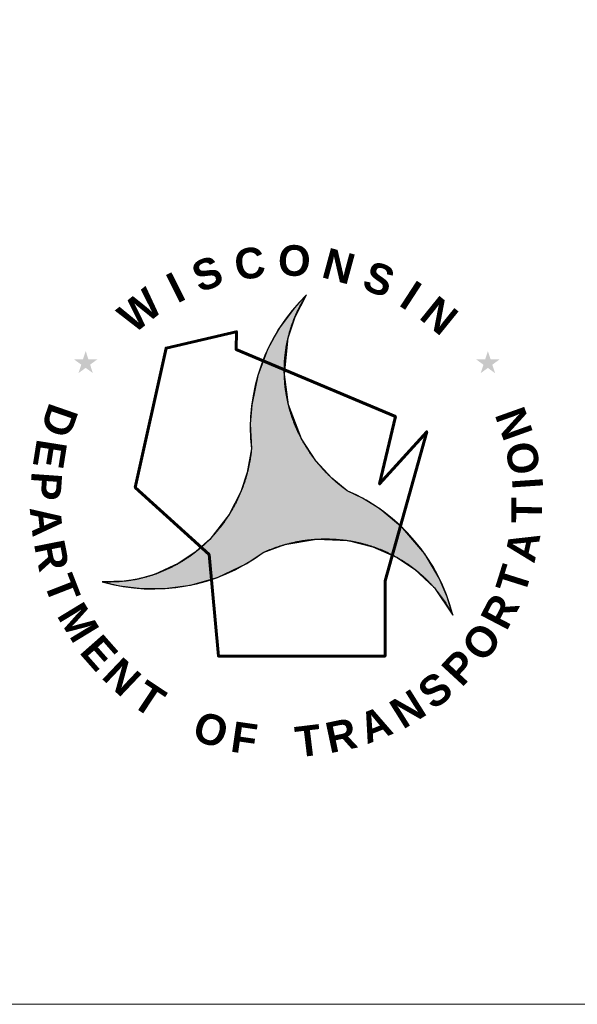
# Model space of a CAD drawing. Extents: x 3480 to 4622, y 4336 to 4703.
# Tile 21 of 33: x 4062 to 4079, y 4579 to 4608. Entities that reach past the tile are written whole.
import ezdxf
from ezdxf.enums import TextEntityAlignment as Align

# ---------------------------------------------------------------- set-up
doc = ezdxf.new("R2010")
doc.units = 0
doc.header["$MEASUREMENT"] = 0
doc.layers.add('P_MISC_NoPlot', color=7, linetype='Continuous', lineweight=18, plot=False)
doc.layers.add('P_MISC_TXT', color=7, linetype='Continuous')
doc.layers.add('P_MISC_TYPS', color=7, linetype='Continuous', lineweight=25)
doc.styles.add('Style-DOT_FONT_35', font='ariblk.ttf')

# ---------------------------------------------------------------- blocks, each defined once
blk = doc.blocks.new('BLOCK-WisDOT Logo')
at = {"layer": 'P_MISC_TXT'}
h = blk.add_hatch(color=1, dxfattribs=at)
h.dxf.hatch_style = 1
h.paths.add_polyline_path([(42.33058111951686, 33.62145175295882), (46.34864921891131, 32.67509353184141), (51.57146423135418, 32.03529832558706), (56.99975796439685, 32.04430067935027), (63.02801464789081, 32.86136874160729), (69.28708658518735, 34.66350587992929), (76.16083675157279, 37.93031034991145), (79.99335407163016, 40.46756263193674), (85.07336110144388, 42.33180161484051), (92.49764636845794, 43.60526811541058), (99.89987736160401, 43.2818394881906), (105.7468594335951, 41.85588234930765), (111.4303328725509, 39.31257183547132), (115.4967227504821, 36.6072041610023), (120.1531378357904, 32.1817288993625), (124.4589651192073, 25.77761175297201), (123.1444376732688, 30.06909004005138), (121.244704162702, 34.50064126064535), (117.8735368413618, 40.16426530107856), (112.7400420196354, 46.20045589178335), (107.3335487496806, 50.69108843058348), (103.3139068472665, 53.19516010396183), (99.69608511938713, 54.96775575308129), (96.12088337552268, 57.88730327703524), (92.37141609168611, 61.95864445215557), (89.00791723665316, 67.1089963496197), (85.94896724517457, 75.09379503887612), (84.9888325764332, 82.18519972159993), (85.86950877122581, 90.73004759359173), (87.48571028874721, 95.70773155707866), (90.18517311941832, 100.8245237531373), (87.25425129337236, 97.69363415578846), (83.65371359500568, 92.77766044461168), (81.05668713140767, 88.01239908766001), (78.77457773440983, 81.98078748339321), (77.33317051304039, 75.06445187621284), (77.01163346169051, 70.63334306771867), (77.28447644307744, 64.7827072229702), (76.30027713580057, 59.21466166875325), (74.80871925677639, 54.72759502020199), (72.09279276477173, 49.41754323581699), (67.49960120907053, 43.5707214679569), (64.29115776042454, 40.68975437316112), (60.12264936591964, 37.87776031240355), (54.54180272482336, 35.34950664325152), (50.9649382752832, 34.3401211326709), (47.77989014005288, 33.79873032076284)])
at = {"layer": 'P_MISC_TXT', "linetype": 'Continuous', "lineweight": 15}
for points in [[(36.75285311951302, 82.51130775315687), (37.39541311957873, 84.48865175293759), (35.7134931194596, 85.7113077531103), (37.79374911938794, 85.7113077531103), (38.43528511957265, 87.68967575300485), (39.07886911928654, 85.7113077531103), (41.15810111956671, 85.7113077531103), (39.47464511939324, 84.48865175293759), (40.11720511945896, 82.51130775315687), (38.43528511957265, 83.73293975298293)], [(130.9936211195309, 82.49236375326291), (131.6361811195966, 84.46970775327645), (129.9542611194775, 85.69236375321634), (132.0345171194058, 85.69236375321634), (132.6760531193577, 87.67073175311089), (133.3196371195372, 85.69236375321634), (135.3988691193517, 85.69236375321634), (133.7154131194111, 84.46970775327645), (134.3579731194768, 82.49236375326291), (132.6760531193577, 83.7139957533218)]]:
    blk.add_hatch(color=4, dxfattribs=at).paths.add_polyline_path(points)
at = {"layer": 'P_MISC_TXT', "color": 1}
blk.add_lwpolyline([(42.33058111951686, 33.62145175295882), (46.34864921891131, 32.67509353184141), (51.57146423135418, 32.03529832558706), (56.99975796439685, 32.04430067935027), (63.02801464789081, 32.86136874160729), (69.28708658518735, 34.66350587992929), (76.16083675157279, 37.93031034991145), (79.99335407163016, 40.46756263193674), (85.07336110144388, 42.33180161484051), (92.49764636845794, 43.60526811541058), (99.89987736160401, 43.2818394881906), (105.7468594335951, 41.85588234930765), (111.4303328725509, 39.31257183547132), (115.4967227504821, 36.6072041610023), (120.1531378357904, 32.1817288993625), (124.4589651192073, 25.77761175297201), (123.1444376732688, 30.06909004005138), (121.244704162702, 34.50064126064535), (117.8735368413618, 40.16426530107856), (112.7400420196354, 46.20045589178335), (107.3335487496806, 50.69108843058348), (103.3139068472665, 53.19516010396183), (99.69608511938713, 54.96775575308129), (96.12088337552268, 57.88730327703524), (92.37141609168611, 61.95864445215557), (89.00791723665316, 67.1089963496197), (85.94896724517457, 75.09379503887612), (84.9888325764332, 82.18519972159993), (85.86950877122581, 90.73004759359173), (87.48571028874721, 95.70773155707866), (90.18517311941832, 100.8245237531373), (87.25425129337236, 97.69363415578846), (83.65371359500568, 92.77766044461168), (81.05668713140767, 88.01239908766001), (78.77457773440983, 81.98078748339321), (77.33317051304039, 75.06445187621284), (77.01163346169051, 70.63334306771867), (77.28447644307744, 64.7827072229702), (76.30027713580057, 59.21466166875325), (74.80871925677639, 54.72759502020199), (72.09279276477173, 49.41754323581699), (67.49960120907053, 43.5707214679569), (64.29115776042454, 40.68975437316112), (60.12264936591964, 37.87776031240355), (54.54180272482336, 35.34950664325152), (50.9649382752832, 34.3401211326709), (47.77989014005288, 33.79873032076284), (42.33058111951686, 33.62145175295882)], close=True, dxfattribs=at)
at = {"layer": 'P_MISC_TXT', "color": 4, "linetype": 'Continuous', "lineweight": 60, "flags": 128}
blk.add_lwpolyline([(74.03976511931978, 92.2454517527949), (57.29224511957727, 88.36346775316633), (50.05461311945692, 55.7470197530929), (67.36123711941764, 40.01633175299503), (69.52034111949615, 16.22266775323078), (108.5859411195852, 16.21754775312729), (108.6151251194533, 33.87591575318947), (118.3405651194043, 68.77025175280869), (107.3120851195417, 56.56161175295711), (111.008725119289, 72.31021975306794), (73.6793171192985, 88.03578775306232), (73.75970111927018, 92.24135575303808)], dxfattribs=at)
at = {"layer": 'P_MISC_TXT', "color": 1, "linetype": 'Continuous', "lineweight": 30}
for centre, radius, start, end in [((120.2916072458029, 69.72001422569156), 43.28960961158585, 134.0651749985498, 186.5490027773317), ((82.46850365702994, 15.25495051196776), 43.28961004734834, 14.06518610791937, 66.54901389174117), ((54.21396038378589, 75.24418077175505), 43.28960970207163, 254.0651666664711, 306.5489944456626)]:
    blk.add_arc(centre, radius, start, end, dxfattribs=at)
for points, knots in [([(99.69608511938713, 54.96775575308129), (99.48328036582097, 55.11937016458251), (99.27244172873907, 55.27352148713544), (99.06325311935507, 55.43009175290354), (98.8540698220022, 55.58665804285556), (98.64672850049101, 55.7454692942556), (98.44117311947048, 55.90676375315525), (98.2354948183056, 56.0681546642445), (98.03157148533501, 56.2315845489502), (97.8293331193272, 56.39725975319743), (97.62741826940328, 56.56266993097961), (97.42733302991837, 56.73012510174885), (97.2287571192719, 56.89953175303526), (97.02968083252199, 57.06936527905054), (96.83253772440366, 57.24127569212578), (96.63739711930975, 57.41562775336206), (96.4432373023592, 57.58910351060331), (96.25124138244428, 57.7648092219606), (96.0613971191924, 57.94298775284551), (95.87037019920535, 58.12227626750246), (95.68131994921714, 58.30349162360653), (95.49358911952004, 58.48621975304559), (95.3065948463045, 58.66823095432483), (95.12111116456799, 58.85164012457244), (94.93806911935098, 59.03764375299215), (94.75498690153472, 59.22368820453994), (94.57492682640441, 59.41250422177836), (94.39637311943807, 59.60289175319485), (94.21778425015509, 59.79331677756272), (94.04079462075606, 59.98508128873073), (93.86645311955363, 60.1794037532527), (93.69221733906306, 60.37360838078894), (93.5206591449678, 60.57003458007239), (93.35035711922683, 60.76769175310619), (93.17949327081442, 60.96600099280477), (93.01018636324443, 61.1655010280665), (92.84398911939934, 61.36775575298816), (92.67820422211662, 61.56950867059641), (92.51584352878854, 61.77387450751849), (92.35502911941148, 61.97959575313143), (92.1941972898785, 62.18533928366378), (92.03484715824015, 62.39209668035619), (91.87835711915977, 62.60116375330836), (91.7220074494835, 62.81004329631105), (91.56851328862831, 63.02089707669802), (91.41653311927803, 63.23297175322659), (91.2643485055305, 63.44533171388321), (91.11398664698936, 63.65885685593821), (90.96648511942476, 63.87450775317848), (90.81878454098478, 64.09044966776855), (90.67444384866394, 64.30851110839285), (90.5317971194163, 64.527819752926), (90.38932271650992, 64.74686345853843), (90.24871321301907, 64.96697440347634), (90.11144511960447, 65.18932375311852), (89.9744067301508, 65.4113010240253), (89.84061361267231, 65.63511102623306), (89.70850111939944, 65.86004375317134), (89.5759050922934, 66.08579973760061), (89.44503017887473, 66.31243260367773), (89.31733311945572, 66.54100375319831), (89.19003887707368, 66.76885388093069), (89.06623052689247, 66.99848519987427), (88.94408511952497, 67.22913175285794), (88.82199751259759, 67.45966916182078), (88.7017797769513, 67.69106129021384), (88.58517311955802, 67.92442775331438), (88.46836174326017, 68.15820392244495), (88.35520857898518, 68.39363754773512), (88.24366911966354, 68.6299637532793), (88.13227564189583, 68.86598065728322), (88.02252839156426, 69.10264615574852), (87.9165011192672, 69.34113175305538), (87.81031922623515, 69.57996513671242), (87.7079828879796, 69.82034200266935), (87.60725311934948, 70.0615157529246), (87.50656557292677, 70.30258841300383), (87.40774677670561, 70.54430881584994), (87.31234111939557, 70.78753175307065), (87.2172183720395, 71.03003345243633), (87.12580600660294, 71.27383147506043), (87.03688511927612, 71.51866775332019), (86.94750219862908, 71.76477620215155), (86.86046441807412, 72.01160088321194), (86.77627711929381, 72.25953175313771), (86.69253404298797, 72.50615439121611), (86.61169146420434, 72.75362335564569), (86.53307711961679, 73.00193175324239), (86.45397882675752, 73.25176873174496), (86.37777073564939, 73.50237494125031), (86.30472511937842, 73.75405975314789), (86.23202607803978, 74.00455041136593), (86.16276633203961, 74.25588265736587), (86.096853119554, 74.50823575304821), (86.03068681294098, 74.76155783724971), (85.96724949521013, 75.01545234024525), (85.90638911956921, 75.27009175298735), (85.84569928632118, 75.5240176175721), (85.78746257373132, 75.77840207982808), (85.73179711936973, 76.03348375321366), (85.67618051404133, 76.28834158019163), (85.62386807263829, 76.54377484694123), (85.57461311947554, 76.79994775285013), (85.52533572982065, 77.05623735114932), (85.47953234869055, 77.31303692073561), (85.43688511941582, 77.57050775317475), (85.39421010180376, 77.82814634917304), (85.35422896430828, 78.08609343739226), (85.31758911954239, 78.34465175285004), (85.28094569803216, 78.60323531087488), (85.24732905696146, 78.86210952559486), (85.21570111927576, 79.12135575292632), (85.1840679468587, 79.38064489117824), (85.15453557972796, 79.64006858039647), (85.1296851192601, 79.90010775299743), (85.10480449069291, 80.16046261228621), (85.08443599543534, 80.42108186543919), (85.06568511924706, 80.6819317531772), (85.0469720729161, 80.94225537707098), (85.03005568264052, 81.20257737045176), (85.01653311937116, 81.46324375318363), (85.00301898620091, 81.7237476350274), (84.99356000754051, 81.98430266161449), (84.98734911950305, 82.24506775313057), (84.98112581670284, 82.50635408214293), (84.97796906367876, 82.76764396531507), (84.9776211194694, 83.02893975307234), (84.97727318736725, 83.29022634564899), (84.97949742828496, 83.55152514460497), (84.98478911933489, 83.8128117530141), (84.99007650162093, 84.07388560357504), (84.99866208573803, 84.33477792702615), (85.0103891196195, 84.59565975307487), (85.02212884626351, 84.8568239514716), (85.03709958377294, 85.11769191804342), (85.05493311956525, 85.37850775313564), (85.07275962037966, 85.63922070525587), (85.09343456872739, 85.8995965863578), (85.11739711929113, 86.15981975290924), (85.1413504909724, 86.41994324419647), (85.16870113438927, 86.67960072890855), (85.19880511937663, 86.93908375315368), (85.22883230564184, 87.1979048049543), (85.26159211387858, 87.45626577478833), (85.29813311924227, 87.7142517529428), (85.33475716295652, 87.97282399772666), (85.37499443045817, 88.23072103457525), (85.41742911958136, 88.48839575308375), (85.45995819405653, 88.7466436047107), (85.50470088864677, 89.00438982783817), (85.55362111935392, 89.26151575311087), (85.60247255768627, 89.5182801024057), (85.65537958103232, 89.77410121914), (85.71080511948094, 90.0295157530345), (85.76612146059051, 90.28442707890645), (85.8236194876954, 90.53872605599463), (85.88437311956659, 90.79239575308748), (85.94518063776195, 91.04629044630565), (86.00928549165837, 91.2992459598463), (86.07586111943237, 91.55169175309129), (86.14243639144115, 91.80413619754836), (86.2118594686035, 92.05567879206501), (86.28475711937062, 92.30637975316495), (86.35771652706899, 92.55729310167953), (86.43424310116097, 92.80699528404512), (86.5136211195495, 93.05594775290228), (86.59305560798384, 93.30507732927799), (86.6751373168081, 93.55320221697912), (86.7604051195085, 93.80039575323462), (86.84544841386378, 94.04693843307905), (86.93335863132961, 94.29233560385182), (87.02459711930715, 94.53665175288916), (87.11602671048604, 94.78147963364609), (87.21055266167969, 95.02498516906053), (87.30722111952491, 95.26778775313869), (87.4039113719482, 95.51064507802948), (87.50282681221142, 95.75246746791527), (87.60571711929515, 95.99277975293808), (87.70846578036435, 96.23276120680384), (87.81509633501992, 96.47088954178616), (87.92418111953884, 96.70804375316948), (88.03359894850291, 96.94592201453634), (88.14534533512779, 97.18256408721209), (88.25954111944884, 97.41818775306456), (88.37320874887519, 97.65272166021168), (88.48933868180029, 97.88590749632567), (88.60974911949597, 98.1170677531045), (88.73039056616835, 98.34867149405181), (88.85470508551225, 98.57815720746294), (88.9809491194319, 98.80673175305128), (89.10736920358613, 99.03562505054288), (89.23528108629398, 99.26354762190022), (89.36648511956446, 99.48973975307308), (89.4975109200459, 99.7156246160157), (89.63204579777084, 99.93928864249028), (89.76840511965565, 100.1619957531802), (89.9046722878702, 100.3845523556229), (90.04313579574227, 100.6055877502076), (90.18517311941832, 100.8245237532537)], [0, 0, 0, 0, 0.01515705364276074, 0.01515705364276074, 0.01515705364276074, 0.03031372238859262, 0.03031372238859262, 0.03031372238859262, 0.04547945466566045, 0.04547945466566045, 0.04547945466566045, 0.0606209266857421, 0.0606209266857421, 0.0606209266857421, 0.07580055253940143, 0.07580055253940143, 0.07580055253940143, 0.09090388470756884, 0.09090388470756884, 0.09090388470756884, 0.1061013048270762, 0.1061013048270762, 0.1061013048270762, 0.1212390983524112, 0.1212390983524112, 0.1212390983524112, 0.1363802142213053, 0.1363802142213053, 0.1363802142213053, 0.1515243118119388, 0.1515243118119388, 0.1515243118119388, 0.1666592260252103, 0.1666592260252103, 0.1666592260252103, 0.181844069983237, 0.181844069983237, 0.181844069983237, 0.1969912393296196, 0.1969912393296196, 0.1969912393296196, 0.2121400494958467, 0.2121400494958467, 0.2121400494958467, 0.2272752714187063, 0.2272752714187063, 0.2272752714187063, 0.2424308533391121, 0.2424308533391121, 0.2424308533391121, 0.2576068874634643, 0.2576068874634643, 0.2576068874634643, 0.2727645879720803, 0.2727645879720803, 0.2727645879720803, 0.2878969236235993, 0.2878969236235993, 0.2878969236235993, 0.3030846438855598, 0.3030846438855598, 0.3030846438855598, 0.3182244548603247, 0.3182244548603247, 0.3182244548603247, 0.33335710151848, 0.33335710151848, 0.33335710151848, 0.3485163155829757, 0.3485163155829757, 0.3485163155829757, 0.3636556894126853, 0.3636556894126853, 0.3636556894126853, 0.3788171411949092, 0.3788171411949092, 0.3788171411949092, 0.3939722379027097, 0.3939722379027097, 0.3939722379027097, 0.4090823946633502, 0.4090823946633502, 0.4090823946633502, 0.4242710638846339, 0.4242710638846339, 0.4242710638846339, 0.4393795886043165, 0.4393795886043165, 0.4393795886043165, 0.4545811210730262, 0.4545811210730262, 0.4545811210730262, 0.4697105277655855, 0.4697105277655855, 0.4697105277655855, 0.4848980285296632, 0.4848980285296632, 0.4848980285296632, 0.5000429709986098, 0.5000429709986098, 0.5000429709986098, 0.5151746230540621, 0.5151746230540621, 0.5151746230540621, 0.5303131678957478, 0.5303131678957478, 0.5303131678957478, 0.5454615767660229, 0.5454615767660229, 0.5454615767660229, 0.560611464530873, 0.560611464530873, 0.560611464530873, 0.5757638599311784, 0.5757638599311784, 0.5757638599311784, 0.5909346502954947, 0.5909346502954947, 0.5909346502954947, 0.6060748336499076, 0.6060748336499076, 0.6060748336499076, 0.6212055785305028, 0.6212055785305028, 0.6212055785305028, 0.6363665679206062, 0.6363665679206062, 0.6363665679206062, 0.6515270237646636, 0.6515270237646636, 0.6515270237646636, 0.6666751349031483, 0.6666751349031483, 0.6666751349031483, 0.681839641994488, 0.681839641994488, 0.681839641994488, 0.6969981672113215, 0.6969981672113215, 0.6969981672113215, 0.7121508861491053, 0.7121508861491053, 0.7121508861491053, 0.7272649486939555, 0.7272649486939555, 0.7272649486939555, 0.7424133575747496, 0.7424133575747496, 0.7424133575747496, 0.7575954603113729, 0.7575954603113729, 0.7575954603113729, 0.7727562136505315, 0.7727562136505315, 0.7727562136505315, 0.7878870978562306, 0.7878870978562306, 0.7878870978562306, 0.8030314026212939, 0.8030314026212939, 0.8030314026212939, 0.8181756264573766, 0.8181756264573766, 0.8181756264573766, 0.8333326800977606, 0.8333326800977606, 0.8333326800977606, 0.84850051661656, 0.84850051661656, 0.84850051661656, 0.8636284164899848, 0.8636284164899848, 0.8636284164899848, 0.8787880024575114, 0.8787880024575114, 0.8787880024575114, 0.8939510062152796, 0.8939510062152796, 0.8939510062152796, 0.9090931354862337, 0.9090931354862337, 0.9090931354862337, 0.9242814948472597, 0.9242814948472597, 0.9242814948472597, 0.9393996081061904, 0.9393996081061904, 0.9393996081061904, 0.9545467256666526, 0.9545467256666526, 0.9545467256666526, 0.9697149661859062, 0.9697149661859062, 0.9697149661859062, 0.9848626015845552, 0.9848626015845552, 0.9848626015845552, 1, 1, 1, 1]), ([(77.28738111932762, 64.78381975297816), (77.26155960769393, 64.52377786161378), (77.23382513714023, 64.26404126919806), (77.20290111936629, 64.00455575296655), (77.17195564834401, 63.74489021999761), (77.13788742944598, 63.48571778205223), (77.10101311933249, 63.22682775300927), (77.0641974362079, 62.96834933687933), (77.02469667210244, 62.7103744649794), (76.98274111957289, 62.45268375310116), (76.94084262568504, 62.19534349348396), (76.8962690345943, 61.93855804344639), (76.84910911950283, 61.68212375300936), (76.80175258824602, 61.42462035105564), (76.751533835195, 61.16776621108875), (76.6975571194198, 60.9115637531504), (76.64384466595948, 60.65661562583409), (76.58699809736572, 60.4024670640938), (76.5280851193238, 60.14868375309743), (76.46888178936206, 59.89364967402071), (76.40768838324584, 59.63919110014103), (76.3437651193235, 59.38529175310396), (76.27994834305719, 59.1318153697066), (76.21286863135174, 58.87928943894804), (76.1425491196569, 58.62753175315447), (76.07237334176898, 58.37628866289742), (75.99910561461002, 58.12605481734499), (75.92341311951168, 57.87642775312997), (75.84766923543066, 57.62663121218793), (75.76985631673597, 57.37758381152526), (75.68891711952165, 57.12941975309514), (75.60777184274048, 56.88062384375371), (75.52354336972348, 56.63296889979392), (75.43701311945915, 56.38599575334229), (75.35068712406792, 56.13960558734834), (75.26195712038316, 55.89418712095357), (75.17026111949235, 55.64973975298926), (75.07859930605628, 55.40538352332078), (74.98383344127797, 55.16233789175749), (74.88661311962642, 54.92013975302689), (74.78928366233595, 54.67766973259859), (74.68961321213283, 54.43627532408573), (74.58658111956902, 54.19617175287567), (74.48360247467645, 53.95619273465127), (74.37767879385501, 53.71762565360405), (74.26965311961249, 53.4798837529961), (74.16173876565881, 53.24238684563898), (74.05191018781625, 53.00588582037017), (73.93890111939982, 52.77076375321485), (73.82583400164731, 52.53552091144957), (73.7095506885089, 52.30197646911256), (73.59125311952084, 52.06932375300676), (73.47248893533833, 51.83575335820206), (73.35167826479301, 51.60336112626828), (73.2277331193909, 51.37249175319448), (73.10438723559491, 51.14273860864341), (72.97792377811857, 50.91482143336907), (72.84936511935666, 50.68794775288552), (72.72070134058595, 50.4608885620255), (72.58992753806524, 50.23517415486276), (72.45614911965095, 50.01108375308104), (72.32204682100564, 49.78645082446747), (72.18513462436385, 49.5636578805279), (72.0455251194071, 49.34241175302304), (71.90609832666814, 49.12145517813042), (71.76437172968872, 48.90210629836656), (71.62056511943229, 48.68397975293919), (71.47695452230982, 48.46615052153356), (71.33140810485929, 48.24974042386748), (71.182805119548, 48.03527575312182), (71.03389288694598, 47.82036477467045), (70.88197569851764, 47.60771307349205), (70.72814911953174, 47.39629975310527), (70.57461049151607, 47.18528218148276), (70.41922485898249, 46.97576577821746), (70.2612051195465, 46.76807575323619), (70.1031775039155, 46.56037537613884), (69.9425947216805, 46.35479031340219), (69.77941311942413, 46.15111575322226), (69.6161985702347, 45.94740007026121), (69.45062921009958, 45.74575178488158), (69.28328511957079, 45.54541975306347), (69.11547216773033, 45.34452643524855), (68.9462936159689, 45.14491639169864), (68.77333311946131, 44.94842775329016), (68.60099222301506, 44.7526430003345), (68.4256910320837, 44.55966493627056), (68.24955711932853, 44.36730775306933), (68.07297780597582, 44.17446414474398), (67.89547475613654, 43.98261948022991), (67.71502911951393, 43.79335575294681), (67.53469317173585, 43.60420707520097), (67.35070866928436, 43.41876512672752), (67.1646291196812, 43.23527575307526), (66.97878611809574, 43.05201963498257), (66.7913134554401, 42.87061160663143), (66.60194111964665, 42.69101975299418), (66.41203106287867, 42.51091794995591), (66.22044004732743, 42.33277371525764), (66.0269651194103, 42.15649175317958), (65.83425071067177, 41.98090272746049), (65.63942247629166, 41.80783542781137), (65.44174911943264, 41.63783575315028), (65.24358625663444, 41.46741510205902), (65.04315544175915, 41.29987640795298), (64.84117311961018, 41.13402775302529), (64.63936768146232, 40.96832433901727), (64.4364357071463, 40.80418214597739), (64.23138111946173, 40.64250775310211), (64.02651834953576, 40.48098459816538), (63.81944451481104, 40.32249982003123), (63.61083711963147, 40.16583575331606), (63.40173837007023, 40.00880267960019), (63.19110173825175, 39.85404751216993), (62.9780051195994, 39.70247575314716), (62.76477197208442, 39.55080688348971), (62.54957400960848, 39.40216732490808), (62.33288511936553, 39.25549975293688), (62.11717114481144, 39.10949206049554), (61.90024696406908, 38.96550442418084), (61.68162111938, 38.82388375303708), (61.46220622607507, 38.68175195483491), (61.24113071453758, 38.5424395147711), (61.01806911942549, 38.40609175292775), (60.79523222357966, 38.26988133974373), (60.5706742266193, 38.13678615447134), (60.34478911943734, 38.00570775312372), (60.11880796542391, 37.87457361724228), (59.89170389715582, 37.74564969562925), (59.66280511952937, 37.61965975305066), (59.43386428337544, 37.49364666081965), (59.20334203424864, 37.37081652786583), (58.97109311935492, 37.25101975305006), (58.73919374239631, 37.13140327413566), (58.50605195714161, 37.01450853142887), (58.27170111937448, 36.89978775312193), (58.03730956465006, 36.78504704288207), (57.8019522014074, 36.67257434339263), (57.56514111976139, 36.5628917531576), (57.32828809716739, 36.45318973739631), (57.08997023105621, 36.34702200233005), (56.85038911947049, 36.24340375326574), (56.61062098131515, 36.13970461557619), (56.369772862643, 36.03889048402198), (56.12744511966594, 35.94132375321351), (55.88483995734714, 35.84364532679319), (55.64109698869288, 35.74922636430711), (55.39630911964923, 35.65716375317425), (55.15122504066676, 35.56498974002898), (54.90547952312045, 35.47494424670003), (54.65800511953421, 35.38938775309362), (54.41148278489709, 35.30416040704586), (54.16384989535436, 35.2226227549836), (53.91560511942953, 35.14260375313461), (53.66726504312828, 35.06255403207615), (53.41845463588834, 34.98437878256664), (53.16859711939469, 34.90913175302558), (52.91832099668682, 34.83375865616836), (52.66699034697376, 34.76241161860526), (52.41442111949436, 34.69511575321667), (52.16185555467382, 34.62782086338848), (51.90856481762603, 34.56386896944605), (51.65461311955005, 34.50209175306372), (51.40115677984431, 34.44043503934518), (51.14734069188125, 34.38079802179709), (50.89275711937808, 34.32391575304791), (50.63800435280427, 34.26699568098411), (50.38258177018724, 34.21377065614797), (50.12629311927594, 34.16417175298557), (49.86966837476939, 34.11450780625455), (49.61249025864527, 34.06860466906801), (49.35470911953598, 34.02541975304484), (49.09704769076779, 33.98225489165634), (48.83910550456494, 33.94165939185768), (48.58056511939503, 33.90407575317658), (48.32241621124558, 33.86654902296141), (48.06394578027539, 33.83231556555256), (47.80488511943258, 33.80167575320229), (47.54561287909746, 33.77101091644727), (47.28609104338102, 33.74380337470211), (47.02613311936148, 33.71975575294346), (46.76571365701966, 33.69566543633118), (46.5051746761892, 33.67447283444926), (46.24430911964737, 33.65575575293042), (45.98351202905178, 33.63704358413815), (45.7226697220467, 33.62098381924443), (45.46146111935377, 33.60916375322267), (45.20075590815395, 33.59736646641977), (44.94001343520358, 33.58983035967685), (44.67912511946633, 33.58458775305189), (44.41818222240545, 33.5793440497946), (44.15721904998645, 33.57642192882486), (43.89627711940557, 33.57690775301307), (43.63497433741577, 33.5773942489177), (43.37368469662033, 33.5815808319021), (43.11240511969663, 33.58919575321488), (42.85161852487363, 33.59679630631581), (42.5911035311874, 33.60770145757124), (42.33058111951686, 33.62145175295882)], [0, 0, 0, 0, 0.01515916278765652, 0.01515916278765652, 0.01515916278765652, 0.03032884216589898, 0.03032884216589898, 0.03032884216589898, 0.04547440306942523, 0.04547440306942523, 0.04547440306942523, 0.06059936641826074, 0.06059936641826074, 0.06059936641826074, 0.07578738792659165, 0.07578738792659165, 0.07578738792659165, 0.0909010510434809, 0.0909010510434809, 0.0909010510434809, 0.106089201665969, 0.106089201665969, 0.106089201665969, 0.1212520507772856, 0.1212520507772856, 0.1212520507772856, 0.1363839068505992, 0.1363839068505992, 0.1363839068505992, 0.1515260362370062, 0.1515260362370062, 0.1515260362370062, 0.166706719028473, 0.166706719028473, 0.166706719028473, 0.1818515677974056, 0.1818515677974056, 0.1818515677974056, 0.1969907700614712, 0.1969907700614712, 0.1969907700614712, 0.212146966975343, 0.212146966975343, 0.212146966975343, 0.2272953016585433, 0.2272953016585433, 0.2272953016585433, 0.2424280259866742, 0.2424280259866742, 0.2424280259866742, 0.2575685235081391, 0.2575685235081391, 0.2575685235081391, 0.2727687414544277, 0.2727687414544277, 0.2727687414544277, 0.2878954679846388, 0.2878954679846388, 0.2878954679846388, 0.3030345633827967, 0.3030345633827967, 0.3030345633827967, 0.318210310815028, 0.318210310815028, 0.318210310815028, 0.3333661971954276, 0.3333661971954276, 0.3333661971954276, 0.3485014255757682, 0.3485014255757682, 0.3485014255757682, 0.363668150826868, 0.363668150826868, 0.363668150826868, 0.3788064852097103, 0.3788064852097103, 0.3788064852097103, 0.3939455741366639, 0.3939455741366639, 0.3939455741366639, 0.4090877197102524, 0.4090877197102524, 0.4090877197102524, 0.4242722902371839, 0.4242722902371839, 0.4242722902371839, 0.4394024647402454, 0.4394024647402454, 0.4394024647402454, 0.4545708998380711, 0.4545708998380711, 0.4545708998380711, 0.4697301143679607, 0.4697301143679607, 0.4697301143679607, 0.4848700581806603, 0.4848700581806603, 0.4848700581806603, 0.5000529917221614, 0.5000529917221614, 0.5000529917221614, 0.5151762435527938, 0.5151762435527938, 0.5151762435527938, 0.5303369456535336, 0.5303369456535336, 0.5303369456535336, 0.5454843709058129, 0.5454843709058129, 0.5454843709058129, 0.5606176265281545, 0.5606176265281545, 0.5606176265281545, 0.5757865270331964, 0.5757865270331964, 0.5757865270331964, 0.5909651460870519, 0.5909651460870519, 0.5909651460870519, 0.6060754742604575, 0.6060754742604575, 0.6060754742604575, 0.6212403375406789, 0.6212403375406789, 0.6212403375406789, 0.6363899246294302, 0.6363899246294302, 0.6363899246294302, 0.6515459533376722, 0.6515459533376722, 0.6515459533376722, 0.6667047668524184, 0.6667047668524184, 0.6667047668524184, 0.681840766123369, 0.681840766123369, 0.681840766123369, 0.6969793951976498, 0.6969793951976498, 0.6969793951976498, 0.7121207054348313, 0.7121207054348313, 0.7121207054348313, 0.7272738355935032, 0.7272738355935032, 0.7272738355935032, 0.7424443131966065, 0.7424443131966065, 0.7424443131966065, 0.7576331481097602, 0.7576331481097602, 0.7576331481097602, 0.7727635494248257, 0.7727635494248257, 0.7727635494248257, 0.7878997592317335, 0.7878997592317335, 0.7878997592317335, 0.8030613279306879, 0.8030613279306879, 0.8030613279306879, 0.8182226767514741, 0.8182226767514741, 0.8182226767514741, 0.8333544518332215, 0.8333544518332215, 0.8333544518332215, 0.8484962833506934, 0.8484962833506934, 0.8484962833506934, 0.8636579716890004, 0.8636579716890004, 0.8636579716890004, 0.8788126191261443, 0.8788126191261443, 0.8788126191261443, 0.8939443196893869, 0.8939443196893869, 0.8939443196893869, 0.9090883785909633, 0.9090883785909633, 0.9090883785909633, 0.9242593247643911, 0.9242593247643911, 0.9242593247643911, 0.9394262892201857, 0.9394262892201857, 0.9394262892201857, 0.9545640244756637, 0.9545640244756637, 0.9545640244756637, 0.969704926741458, 0.969704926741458, 0.969704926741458, 0.9848667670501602, 0.9848667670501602, 0.9848667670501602, 1, 1, 1, 1]), ([(79.99330111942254, 40.46945175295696), (80.2311212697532, 40.57696877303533), (80.46986282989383, 40.6821571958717), (80.70958911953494, 40.78535575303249), (80.94980740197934, 40.88876610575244), (81.19078561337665, 40.99014652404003), (81.4335571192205, 41.08743575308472), (81.67584642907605, 41.1845317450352), (81.91945323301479, 41.27796209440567), (82.16366911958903, 41.37005975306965), (82.4078760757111, 41.46215404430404), (82.65251695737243, 41.55280622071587), (82.8983891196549, 41.64039575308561), (83.14455703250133, 41.72809064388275), (83.39195347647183, 41.81193776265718), (83.64027711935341, 41.89332375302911), (83.88816240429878, 41.97456607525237), (84.13674456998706, 42.05328429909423), (84.38626111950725, 42.12935575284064), (84.63658276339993, 42.20567266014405), (84.88758611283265, 42.27933538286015), (85.13941311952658, 42.35053975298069), (85.39055951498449, 42.42155167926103), (85.64235227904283, 42.48982809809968), (85.89512511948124, 42.55482775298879), (86.14805550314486, 42.6198679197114), (86.40167725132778, 42.68168014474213), (86.65595711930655, 42.74119575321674), (86.9102322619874, 42.80071025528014), (87.16492903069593, 42.85789874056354), (87.42037311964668, 42.91220375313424), (87.6757841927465, 42.96650174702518), (87.931740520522, 43.0176039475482), (88.18837311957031, 43.06580375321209), (88.44543510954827, 43.11408420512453), (88.70291911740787, 43.15940040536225), (88.96098111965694, 43.20199575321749), (89.21863589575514, 43.24452388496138), (89.47659913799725, 43.28442033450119), (89.73512511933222, 43.32129175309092), (89.9936763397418, 43.3581667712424), (90.25252973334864, 43.39200823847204), (90.5118291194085, 43.42317975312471), (90.77079748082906, 43.45431147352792), (91.02996877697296, 43.48270030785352), (91.28955711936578, 43.50817175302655), (91.5494278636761, 43.53367090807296), (91.80946239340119, 43.55617873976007), (92.06984511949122, 43.57575575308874), (92.33030199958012, 43.59533834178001), (92.59085259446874, 43.61187798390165), (92.85166911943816, 43.62593175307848), (93.11286706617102, 43.64000607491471), (93.37407816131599, 43.65141467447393), (93.63554111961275, 43.65921175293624), (93.89680937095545, 43.66700302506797), (94.1580950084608, 43.67130756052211), (94.41941311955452, 43.67303575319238), (94.68035068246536, 43.67476142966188), (94.9413236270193, 43.67402057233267), (95.20226111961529, 43.67047575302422), (95.46328208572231, 43.66692979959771), (95.72420769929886, 43.66040833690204), (95.98510911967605, 43.65050775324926), (96.24624770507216, 43.64059816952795), (96.50711761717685, 43.62741985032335), (96.76795711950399, 43.61159575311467), (97.0286141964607, 43.59578272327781), (97.28899171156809, 43.57745408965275), (97.54926911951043, 43.55629975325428), (97.80967994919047, 43.53513457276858), (98.06971847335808, 43.51095819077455), (98.32955711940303, 43.48359575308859), (98.58919077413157, 43.45625490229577), (98.84832835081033, 43.42557895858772), (99.10728511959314, 43.39245975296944), (99.36628068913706, 43.35933558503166), (99.62484714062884, 43.32384932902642), (99.88296511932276, 43.28442775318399), (100.1410464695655, 43.24501177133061), (100.3984243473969, 43.20198222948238), (100.6555731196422, 43.15693975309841), (100.912929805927, 43.11186085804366), (101.1698108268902, 43.06476987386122), (101.4261331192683, 43.0140917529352), (101.6825443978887, 42.96339603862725), (101.9380454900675, 42.90886404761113), (102.1931091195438, 42.85178775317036), (102.4480697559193, 42.79473450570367), (102.702339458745, 42.73521045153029), (102.9559891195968, 42.67258775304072), (103.2095422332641, 42.60998889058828), (103.4622228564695, 42.5444239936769), (103.7142611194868, 42.47597975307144), (103.9664950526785, 42.40748237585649), (104.2178087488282, 42.33612096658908), (104.4684371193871, 42.26196375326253), (104.7188725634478, 42.18786362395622), (104.9683051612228, 42.11086751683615), (105.2169811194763, 42.03105175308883), (105.4654912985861, 41.95128919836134), (105.7128916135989, 41.86854449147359), (105.9593811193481, 41.7827317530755), (106.2057463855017, 41.69696226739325), (106.4509840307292, 41.60838840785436), (106.695125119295, 41.51649175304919), (106.939884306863, 41.42436244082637), (107.1834791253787, 41.32953192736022), (107.4262611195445, 41.23233175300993), (107.6686329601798, 41.13529578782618), (107.9099166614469, 41.03588561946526), (108.1502291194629, 40.93383575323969), (108.390757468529, 40.83169420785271), (108.6298331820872, 40.72649136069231), (108.8675411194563, 40.61793175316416), (109.1053070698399, 40.50934565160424), (109.3414646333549, 40.39761873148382), (109.5766611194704, 40.28359575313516), (109.811383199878, 40.16980276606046), (110.0449343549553, 40.0539042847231), (110.2770771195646, 39.93492375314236), (110.5092815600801, 39.81591161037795), (110.7397145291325, 39.69377251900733), (110.9687891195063, 39.56884375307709), (111.1984582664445, 39.44359073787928), (111.426612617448, 39.31586068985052), (111.6533331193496, 39.18535575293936), (111.8797559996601, 39.05502213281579), (112.1045810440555, 38.9221926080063), (112.3281491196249, 38.78701975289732), (112.5513366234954, 38.65207699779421), (112.7729544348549, 38.51479834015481), (112.9927251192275, 38.37434775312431), (113.2128251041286, 38.23368671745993), (113.4308220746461, 38.09002373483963), (113.6475731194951, 37.94426775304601), (113.8647352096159, 37.79823536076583), (114.0804043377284, 37.65022728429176), (114.2942291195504, 37.4993397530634), (114.5075400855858, 37.34881480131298), (114.7185589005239, 37.19531471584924), (114.9280851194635, 37.03956375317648), (115.1373717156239, 36.8839909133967), (115.3448669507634, 36.72625469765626), (115.5501651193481, 36.5654517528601), (115.7561625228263, 36.40410112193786), (115.9598725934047, 36.24008679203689), (116.1620051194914, 36.07393175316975), (116.3637015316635, 35.90813520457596), (116.5636525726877, 35.74043570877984), (116.7615571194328, 35.57012375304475), (116.9595581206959, 35.39972879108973), (117.1551665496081, 35.22678688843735), (117.3488211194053, 35.05146775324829), (117.5426010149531, 34.87603515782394), (117.7341066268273, 34.69832219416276), (117.9237971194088, 34.51847575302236), (118.1132834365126, 34.33882289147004), (118.3008733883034, 34.15736873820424), (118.4854611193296, 33.97268375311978), (118.6699579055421, 33.788089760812), (118.8516942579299, 33.60096220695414), (119.032277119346, 33.41255575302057), (119.2128501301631, 33.22415957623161), (119.3920538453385, 33.03462494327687), (119.5683411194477, 32.84218775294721), (119.7449339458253, 32.64941701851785), (119.9179332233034, 32.45358674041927), (120.0890451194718, 32.25594775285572), (120.2598781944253, 32.05863081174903), (120.4286173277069, 31.85969616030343), (120.5954131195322, 31.65895575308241), (120.7626375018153, 31.45769953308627), (120.9275154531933, 31.25468405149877), (121.0894931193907, 31.04916375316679), (121.2510266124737, 30.84420703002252), (121.4092846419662, 30.63688930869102), (121.5651411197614, 30.4275957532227), (121.7210262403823, 30.21826373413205), (121.8745972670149, 30.0073984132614), (122.0259411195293, 29.79476375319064), (122.1775112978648, 29.5818111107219), (122.3266141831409, 29.36728387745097), (122.4729171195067, 29.15066775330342), (122.619278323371, 28.93396535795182), (122.762480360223, 28.71532734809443), (122.9029971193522, 28.4947957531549), (123.0432768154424, 28.2746362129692), (123.1809012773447, 28.05297002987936), (123.3161811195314, 27.82970775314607), (123.4514484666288, 27.60646609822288), (123.5842748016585, 27.38191464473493), (123.7140051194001, 27.15540375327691), (123.8439637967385, 26.92849414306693), (123.9705010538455, 26.69981866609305), (124.0949331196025, 26.46983575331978), (124.2190191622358, 26.24049238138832), (124.340796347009, 26.01006720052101), (124.4589651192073, 25.77761175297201)], [0, 0, 0, 0, 0.01514072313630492, 0.01514072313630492, 0.01514072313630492, 0.03031251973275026, 0.03031251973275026, 0.03031251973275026, 0.04545418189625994, 0.04545418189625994, 0.04545418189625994, 0.06059529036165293, 0.06059529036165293, 0.06059529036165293, 0.07575461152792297, 0.07575461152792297, 0.07575461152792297, 0.09088717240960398, 0.09088717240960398, 0.09088717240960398, 0.1060685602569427, 0.1060685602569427, 0.1060685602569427, 0.1212089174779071, 0.1212089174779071, 0.1212089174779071, 0.1363587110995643, 0.1363587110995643, 0.1363587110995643, 0.1515082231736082, 0.1515082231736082, 0.1515082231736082, 0.1666557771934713, 0.1666557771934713, 0.1666557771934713, 0.1818286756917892, 0.1818286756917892, 0.1818286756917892, 0.1969776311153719, 0.1969776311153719, 0.1969776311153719, 0.2121280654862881, 0.2121280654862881, 0.2121280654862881, 0.2272591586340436, 0.2272591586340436, 0.2272591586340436, 0.2424067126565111, 0.2424067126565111, 0.2424067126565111, 0.2575585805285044, 0.2575585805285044, 0.2575585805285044, 0.2727326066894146, 0.2727326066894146, 0.2727326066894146, 0.2878953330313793, 0.2878953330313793, 0.2878953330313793, 0.3030359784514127, 0.3030359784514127, 0.3030359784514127, 0.3181814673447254, 0.3181814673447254, 0.3181814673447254, 0.3333407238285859, 0.3333407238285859, 0.3333407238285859, 0.34848937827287, 0.34848937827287, 0.34848937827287, 0.3636457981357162, 0.3636457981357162, 0.3636457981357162, 0.3787902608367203, 0.3787902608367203, 0.3787902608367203, 0.3939369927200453, 0.3939369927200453, 0.3939369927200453, 0.4090815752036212, 0.4090815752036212, 0.4090815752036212, 0.4242384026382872, 0.4242384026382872, 0.4242384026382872, 0.4394004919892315, 0.4394004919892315, 0.4394004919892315, 0.4545564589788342, 0.4545564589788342, 0.4545564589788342, 0.4697066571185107, 0.4697066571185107, 0.4697066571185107, 0.4848686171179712, 0.4848686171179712, 0.4848686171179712, 0.5000189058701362, 0.5000189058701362, 0.5000189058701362, 0.5151590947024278, 0.5151590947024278, 0.5151590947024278, 0.5302916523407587, 0.5302916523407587, 0.5302916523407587, 0.545462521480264, 0.545462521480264, 0.545462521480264, 0.5606077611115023, 0.5606077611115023, 0.5606077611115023, 0.5757666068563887, 0.5757666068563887, 0.5757666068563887, 0.5909291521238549, 0.5909291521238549, 0.5909291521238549, 0.6060611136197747, 0.6060611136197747, 0.6060611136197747, 0.6211970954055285, 0.6211970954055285, 0.6211970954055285, 0.6363723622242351, 0.6363723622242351, 0.6363723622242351, 0.6515277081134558, 0.6515277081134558, 0.6515277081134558, 0.6666572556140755, 0.6666572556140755, 0.6666572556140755, 0.6818094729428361, 0.6818094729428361, 0.6818094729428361, 0.6969904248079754, 0.6969904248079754, 0.6969904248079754, 0.7121348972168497, 0.7121348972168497, 0.7121348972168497, 0.7272620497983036, 0.7272620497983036, 0.7272620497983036, 0.7424407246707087, 0.7424407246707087, 0.7424407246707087, 0.7575866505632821, 0.7575866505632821, 0.7575866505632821, 0.7727399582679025, 0.7727399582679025, 0.7727399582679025, 0.7879030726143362, 0.7879030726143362, 0.7879030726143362, 0.8030498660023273, 0.8030498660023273, 0.8030498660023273, 0.8181891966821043, 0.8181891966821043, 0.8181891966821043, 0.8333277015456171, 0.8333277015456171, 0.8333277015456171, 0.8484924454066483, 0.8484924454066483, 0.8484924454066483, 0.8636324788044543, 0.8636324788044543, 0.8636324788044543, 0.8788114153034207, 0.8788114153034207, 0.8788114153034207, 0.8939487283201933, 0.8939487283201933, 0.8939487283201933, 0.9090888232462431, 0.9090888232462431, 0.9090888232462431, 0.9242515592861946, 0.9242515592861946, 0.9242515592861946, 0.9394203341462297, 0.9394203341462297, 0.9394203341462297, 0.9545635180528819, 0.9545635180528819, 0.9545635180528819, 0.9697053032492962, 0.9697053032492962, 0.9697053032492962, 0.9848737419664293, 0.9848737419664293, 0.9848737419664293, 1, 1, 1, 1])]:
    blk.add_open_spline(points, degree=3, knots=knots, dxfattribs=at)
at = {"layer": 'P_MISC_TXT', "color": 4, "linetype": 'Continuous', "lineweight": 15, "style": 'Style-DOT_FONT_35'}
for s, height, rotation, width, p in [('C', 7.167998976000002, 8.753833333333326, 0.8571429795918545, (77.41137932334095, 104.6936330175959)), ('O', 7.167998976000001, 356.8138166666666, 0.8571429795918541, (87.13892821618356, 105.2879183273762)), ('N', 7.167998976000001, 344.8737972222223, 0.8571429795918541, (96.82075206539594, 104.1109073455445)), ('S', 7.167998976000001, 20.69385277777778, 0.8571429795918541, (68.1779696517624, 102.4337132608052)), ('S', 7.167998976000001, 338.9037888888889, 0.8571429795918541, (105.8765555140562, 101.1950842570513)), ('I', 7.167998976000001, 26.66386111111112, 0.8571429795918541, (61.10822470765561, 99.38047536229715)), ('I', 7.167998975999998, 326.9637694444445, 0.8571429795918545, (112.698785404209, 97.72839587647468)), ('W', 7.167998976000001, 38.60388055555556, 0.8571429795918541, (53.32554983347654, 94.44242010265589)), ('N', 7.167998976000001, 320.9937611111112, 0.8571429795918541, (119.0426572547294, 93.19376572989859))]:
    blk.add_text(s, height=height, rotation=rotation, dxfattribs=dict(at, width=width)).set_placement(p, align=Align.CENTER)
for s, height, rotation, width, p in [('D', 7.167998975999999, 250.8633, 0.8571429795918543, (35.66115428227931, 70.18356129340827)), ('N', 7.167998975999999, 109.5916611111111, 0.8571429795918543, (135.402129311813, 69.4744609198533)), ('E', 7.167998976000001, 260.9541305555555, 0.8571429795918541, (33.61889164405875, 62.94665603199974)), ('O', 7.167998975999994, 99.50083055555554, 0.8571429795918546, (137.335534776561, 62.01114476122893)), ('P', 7.167998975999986, 265.9995472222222, 0.8571429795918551, (32.72469042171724, 55.77323046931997)), ('I', 7.167998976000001, 93.89155610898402, 0.8571429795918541, (138.40088952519, 56.44538082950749)), ('T', 7.167998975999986, 89.40999722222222, 0.8571429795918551, (138.1661361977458, 50.44928421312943)), ('A', 7.167998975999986, 276.0903777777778, 0.8571429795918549, (32.79269362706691, 48.18508518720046)), ('R', 7.167998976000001, 281.1357944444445, 0.8571429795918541, (33.99168978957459, 40.46894844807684)), ('A', 7.167998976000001, 77.54368055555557, 0.8571429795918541, (137.2937347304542, 42.75039828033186)), ('T', 7.167998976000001, 72.4982638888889, 0.8571429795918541, (135.2932560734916, 35.25147481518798)), ('T', 7.167998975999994, 291.226625, 0.8571429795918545, (36.26080562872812, 33.30112023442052)), ('R', 7.167998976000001, 62.40743333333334, 0.8571429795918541, (132.3140218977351, 28.35124671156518)), ('M', 7.167998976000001, 301.3174555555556, 0.8571429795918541, (39.78401937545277, 25.98653959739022)), ('O', 7.167998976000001, 52.31660000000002, 0.8571429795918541, (128.3459031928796, 21.79517563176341)), ('E', 7.167998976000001, 311.4082888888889, 0.8571429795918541, (44.28916099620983, 19.37227859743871)), ('P', 7.167998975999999, 47.27118611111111, 0.8571429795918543, (123.5067520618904, 16.00855572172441)), ('N', 7.167995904, 316.4537027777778, 0.8571429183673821, (49.39783384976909, 13.95314013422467)), ('S', 7.167998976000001, 37.18035277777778, 0.8571429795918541, (118.1422511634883, 11.13111233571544)), ('T', 7.167998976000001, 326.5445333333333, 0.8571429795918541, (55.2755836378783, 9.19292410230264)), ('N', 7.167998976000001, 32.13493888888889, 0.8571429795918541, (111.979105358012, 6.908079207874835)), ('O', 7.167998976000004, 341.6807805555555, 0.8571429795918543, (68.91619391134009, 2.407074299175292)), ('A', 7.167998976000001, 22.04410555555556, 0.8571429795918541, (104.9032188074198, 3.496881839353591)), ('F', 7.167998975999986, 351.7716138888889, 0.8571429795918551, (76.10441096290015, 0.5621963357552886)), ('T', 7.167998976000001, 6.907861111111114, 0.8571429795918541, (90.13404143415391, -0.04719745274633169)), ('R', 7.167998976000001, 11.953275, 0.8571429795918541, (97.55356213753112, 1.167380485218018))]:
    blk.add_text(s, height=height, rotation=rotation, dxfattribs=dict(at, width=width)).set_placement(p, align=Align.TOP_CENTER)

msp = doc.modelspace()

# ---------------------------------------------------------------- linework, layer by layer
at = {"layer": 'P_MISC_NoPlot'}
msp.add_lwpolyline([(4019.254638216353, 4676.644931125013), (4176.754638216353, 4676.644931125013), (4176.754638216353, 4579.144931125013), (4019.254638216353, 4579.144931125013)], close=True, dxfattribs=at)

# ---------------------------------------------------------------- block references
at = {"layer": 'P_MISC_TYPS', "xscale": 0.125, "yscale": 0.125, "zscale": 0.125}
msp.add_blockref('BLOCK-WisDOT Logo', (4059.477360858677, 4587.310363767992), dxfattribs=at)

doc.saveas('drawing.dxf')
